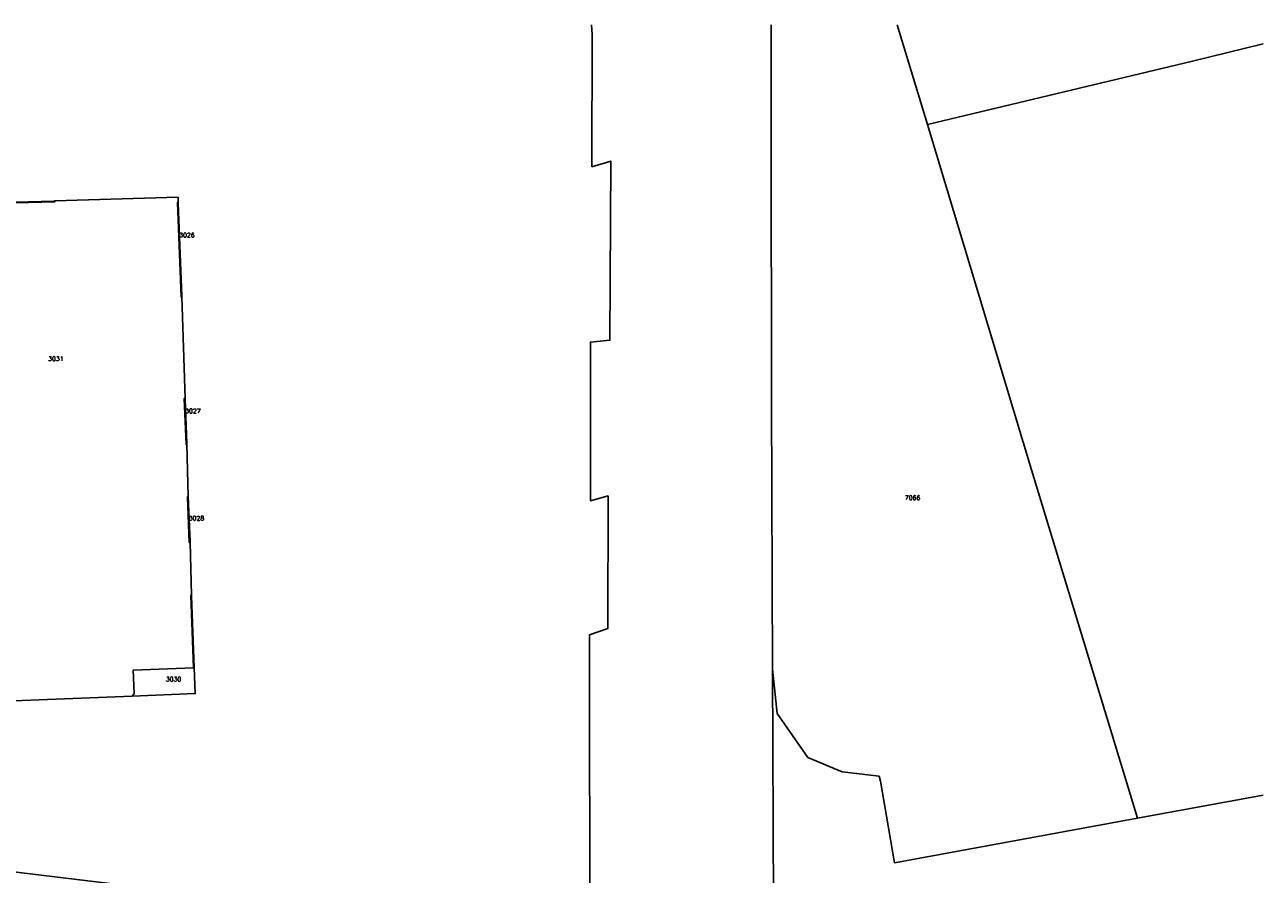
# Model space of a CAD drawing. Header units: metres. Extents: x 256352 to 256907, y 533293 to 533854.
# Tile 15 of 15: x 256769 to 256907, y 533759 to 533853. Entities that reach past the tile are written whole.
import ezdxf
from ezdxf.lldxf.tags import DXFTag

# ---------------------------------------------------------------- set-up
doc = ezdxf.new("R2010")
doc.units = ezdxf.units.M
doc.header["$LTSCALE"] = 0.5
doc.layers.add('BRK Perceelnummers', color=150, linetype='Continuous', lineweight=20)
doc.layers.add('BRK Perceelsgrenzen', color=150, linetype='KG-KADASTRAAL-SO')
doc.styles.get("Standard").update_dxf_attribs({"font": 'txt.shx'})
tags = doc.linetypes.add('KG-KADASTRAAL-SO', pattern='A,5.5,-2,["K",Standard,S=1.8,R=0,X=0,Y=-0.9],-2,5.5,-2,[5,NLCS.SHX,S=0.75,R=0,X=0,Y=0],-2', length=19).pattern_tags.tags
tags[6] = DXFTag(74, 10)

msp = doc.modelspace()

# ---------------------------------------------------------------- linework, layer by layer
at = {"layer": 'BRK Perceelsgrenzen'}
for p, q in [((256869.8, 533842.31), (256866.423, 533853.459)), ((256786.902, 533811.749), (256786.537, 533823.074)), ((256787.267, 533800.794), (256787.094, 533806.631)), ((256787.634, 533789.765), (256787.459, 533795.666)), ((256852.474, 533781.503), (256852.639, 533746.12)), ((256765.677, 533777.921), (256781.006, 533778.519))]:
    msp.add_line(p, q, dxfattribs=at)
for points in [[(256832.29, 533853.459), (256832.34, 533852.365), (256832.323, 533837.601), (256834.433, 533838.235), (256834.331, 533818.242), (256832.155, 533818.041), (256832.169, 533800.304), (256834.137, 533800.867), (256834.119, 533786.076), (256832.059, 533785.365), (256832.09, 533749.422), (256831.885, 533728.805)], [(256852.322, 533853.459), (256852.341, 533841.315), (256852.375, 533811.453), (256852.474, 533781.503)], [(256907.272, 533851.342), (256899.394, 533849.409), (256869.8, 533842.31)], [(256869.8, 533842.31), (256881.388, 533803.778), (256893.243, 533764.885)], [(256786.14, 533833.634), (256786.119, 533834.203), (256772.369, 533833.786)], [(256772.369, 533833.786), (256772.289, 533833.784), (256762.057, 533833.501), (256758.32, 533833.361), (256758.323, 533833.281)], [(256758.323, 533833.281), (256762.059, 533833.421), (256772.372, 533833.706), (256772.369, 533833.786)], [(256786.14, 533833.634), (256786.06, 533833.631), (256786.458, 533823.071), (256786.537, 533823.074)], [(256786.537, 533823.074), (256786.535, 533823.154), (256786.143, 533833.554), (256786.14, 533833.634)], [(256787.094, 533806.631), (256787.015, 533806.629), (256786.822, 533811.746), (256786.902, 533811.749)], [(256786.902, 533811.749), (256786.905, 533811.669), (256787.092, 533806.712), (256787.094, 533806.631)], [(256787.459, 533795.666), (256787.38, 533795.663), (256787.19, 533800.711), (256787.187, 533800.791), (256787.267, 533800.794)], [(256787.267, 533800.794), (256787.457, 533795.746), (256787.459, 533795.666)], [(256787.634, 533789.765), (256787.553, 533789.762), (256787.857, 533781.669), (256781.112, 533781.415), (256781.21, 533778.802), (256781.212, 533778.754), (256781.006, 533778.519)], [(256781.006, 533778.519), (256788.045, 533778.794), (256787.937, 533781.672), (256787.636, 533789.685), (256787.634, 533789.765)], [(256893.243, 533764.885), (256866.099, 533759.916), (256864.535, 533769.022), (256864.387, 533769.565), (256860.268, 533770.051), (256856.424, 533771.645), (256853.002, 533776.572), (256852.474, 533781.503)], [(256907.272, 533767.464), (256893.243, 533764.885)], [(256780.534, 533757.339), (256780.678, 533757.345), (256757.599, 533760.122), (256737.949, 533762.473)]]:
    msp.add_lwpolyline(points, dxfattribs=at)

# ---------------------------------------------------------------- texts
at = {"layer": 'BRK Perceelnummers'}
for s, p in [('3026', (256786.256, 533829.732)), ('3031', (256771.624, 533815.927)), ('3027', (256786.923, 533810.094)), ('7066', (256867.271, 533800.41)), ('3028', (256787.318, 533798.117)), ('3030', (256784.761, 533780.147))]:
    msp.add_text(s, height=0.5, dxfattribs=at).set_placement(p)

doc.saveas('drawing.dxf')
